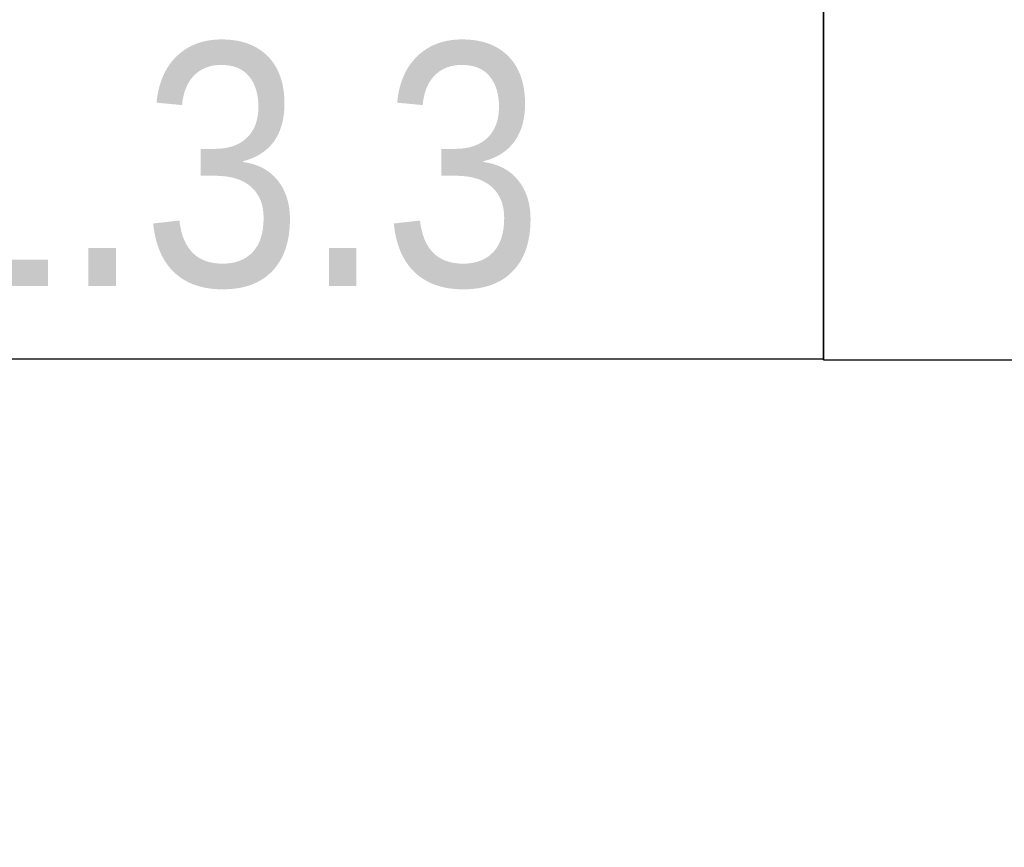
# Model space of a CAD drawing. Header units: millimetres. Extents: x -290 to 116110, y -2975 to 80225.
# Tile 219 of 256: x 62951 to 63964, y 71583 to 72435. Entities that reach past the tile are written whole.
import ezdxf
from ezdxf import colors
from ezdxf.entities.mleader import LeaderData, LeaderLine
from ezdxf.enums import TextEntityAlignment as Align
from ezdxf.math import Vec2, Vec3

# ---------------------------------------------------------------- set-up
doc = ezdxf.new("R2018")
doc.units = ezdxf.units.MM
doc.set_wipeout_variables(frame=1)
doc.layers.add('КИП_выноска', color=6, linetype='Continuous', lineweight=25)
doc.styles.add('Arial', font='arial.ttf', dxfattribs={"width": 0.85, "height": 350})
doc.styles.add('GOST 2.304', font='simplex.shx', dxfattribs={"width": 0.65, "oblique": 15})
doc.styles.get("Standard").update_dxf_attribs({"font": 'arial.ttf'})

# ---------------------------------------------------------------- blocks, each defined once
blk = doc.blocks.new('_None')
blk = doc.blocks.new('*U339')
at = {"color": 0, "linetype": 'Continuous', "lineweight": 30, "ltscale": 75, "width": 0.85, "flags": 104}
blk.add_attdef('ПРИМЕЧАНИЕ_1', text='', height=2.5, dxfattribs=at).set_placement((8, 3.611), align=Align.BOTTOM_CENTER)
at = {"color": 0, "lineweight": 30, "style": 'GOST 2.304', "width": 0.85}
for tag, p in [('ИМЯ_КАБЕЛЯ_2', (8, -7.5)), ('ИМЯ_КАБЕЛЯ_3', (8, -12.5)), ('ИМЯ_КАБЕЛЯ_4', (8, -17.5)), ('ИМЯ_КАБЕЛЯ_5', (8, -22.5)), ('ИМЯ_КАБЕЛЯ_6', (8, -27.5)), ('ИМЯ_КАБЕЛЯ_7', (8, -32.5)), ('ИМЯ_КАБЕЛЯ_8', (8, -37.5)), ('ИМЯ_КАБЕЛЯ_9', (8, -42.5))]:
    blk.add_attdef(tag, text='', height=2.5, dxfattribs=at).set_placement(p, align=Align.BOTTOM_CENTER)
at = {"color": 0, "lineweight": 30, "width": 0.85, "flags": 104}
blk.add_attdef('ПРИМЕЧАНИЕ_2', text='', height=2.5, dxfattribs=at).set_placement((8, -7.53), align=Align.BOTTOM_CENTER)
at = {"linetype": 'Continuous'}
blk.add_wipeout([(0, 2.5), (16, 2.5), (16, -2.5), (0, -2.5)], dxfattribs=at)
at = {"color": 0}
blk.add_line((0, -2.5), (0, 0), dxfattribs=at)
at = {"color": 0, "linetype": 'Continuous'}
blk.add_lwpolyline([(0, -2.5), (16, -2.5), (16, 2.5), (0, 2.5)], close=True, dxfattribs=at)
at = {"color": 0, "lineweight": 30, "style": 'GOST 2.304', "width": 0.85}
blk.add_attdef('ИМЯ_КАБЕЛЯ_1', text='', height=2.5, dxfattribs=at).set_placement((8, -2.5), align=Align.BOTTOM_CENTER)

msp = doc.modelspace()

# ---------------------------------------------------------------- leaders
at = {"layer": 'КИП_выноска'}
ml = msp.add_multileader_mtext('Standard', dxfattribs=at)
ml.set_content('LS1.3.1...LS1.3.4\\PДН1.3.1, ДН1.3.2', color=256, style='Arial')
ml.set_leader_properties(color=256, linetype='ByLayer', lineweight=-1)
ml.set_arrow_properties(name='NONE')
ml.build(insert=Vec2(0, 0))
ml.multileader.update_dxf_attribs({"has_dogleg": 0, "text_left_attachment_type": 6, "text_right_attachment_type": 6, "dogleg_length": 0.5, "arrow_head_size": 300})
ctx = ml.context
ctx.base_point, ctx.char_height, ctx.arrow_head_size, ctx.landing_gap_size, ctx.plane_origin = Vec3(62177.8, 74155.9), 250, 300, 100, Vec3(62722.9, 71603.7)
ctx.left_attachment, ctx.right_attachment = 6, 6
notes = []
notes.append((ctx, [(0, (1, 1, 0), (62177.3, 74155.9), (1, 0), 0.5, [(0, [(61394.3, 71919.8)], 0, [])])]))
ctx.mtext.insert, ctx.mtext.width, ctx.mtext.flow_direction = Vec3(62277.8, 74464.2), 3078.848, 5
ctx.mtext.has_bg_fill, ctx.mtext.bg_color, ctx.mtext.bg_scale_factor, ctx.mtext.bg_transparency, ctx.mtext.use_window_bg_color = 1, -1027028792, 1.5, 0, 1
for ctx, leaders in notes:
    for number, flags, end, landing, length, lines in leaders:
        leader = LeaderData()
        leader.index, (leader.has_last_leader_line, leader.has_dogleg_vector, leader.attachment_direction) = number, flags
        leader.last_leader_point, leader.dogleg_vector, leader.dogleg_length = Vec3(end), Vec3(landing), length
        for number, points, colour, breaks in lines:
            line = LeaderLine()
            line.index, line.vertices, line.color, line.breaks = number, Vec3.list(points), colors.encode_raw_color(colour), breaks
            leader.lines.append(line)
        ctx.leaders.append(leader)

# ---------------------------------------------------------------- next in the draw order: block references
ref = msp.add_blockref('*U339', (62177.8, 72834.8), dxfattribs=dict(at, xscale=100, yscale=100, zscale=100))
lines = msp.add_mtext('\\W0.8500;', dxfattribs={"layer": '0', "color": 0, "lineweight": 30, "insert": (62977.8, 72081.8), "char_height": 2.5, "attachment_point": 1})
ref.add_attrib('ПРИМЕЧАНИЕ_2', '', (62977.8, 72081.8), dxfattribs={"flags": 104}).embed_mtext(lines)

# ---------------------------------------------------------------- next in the draw order: block references
ref = msp.add_blockref('*U339', (62177.8, 72335.8), dxfattribs=dict(at, xscale=100, yscale=100, zscale=100))
ref.add_attrib('ИМЯ_КАБЕЛЯ_1', 'LS1.3.3', dxfattribs={"layer": '0', "color": 0, "lineweight": 30, "height": 250, "style": 'Arial', "width": 0.85}).set_placement((62977.8, 72085.8), align=Align.BOTTOM_CENTER)
lines = msp.add_mtext('\\W0.8500;', dxfattribs={"layer": '0', "color": 0, "lineweight": 30, "insert": (62977.8, 71582.8), "char_height": 2.5, "attachment_point": 1})
ref.add_attrib('ПРИМЕЧАНИЕ_2', '', (62977.8, 71582.8), dxfattribs={"flags": 104}).embed_mtext(lines)

# ---------------------------------------------------------------- next in the draw order: block references
at = {"layer": 'КИП_выноска', "xscale": 100, "yscale": 100, "zscale": 100}
msp.add_blockref('*U339', (63777.8, 72334.8), dxfattribs=at)

doc.saveas('drawing.dxf')
